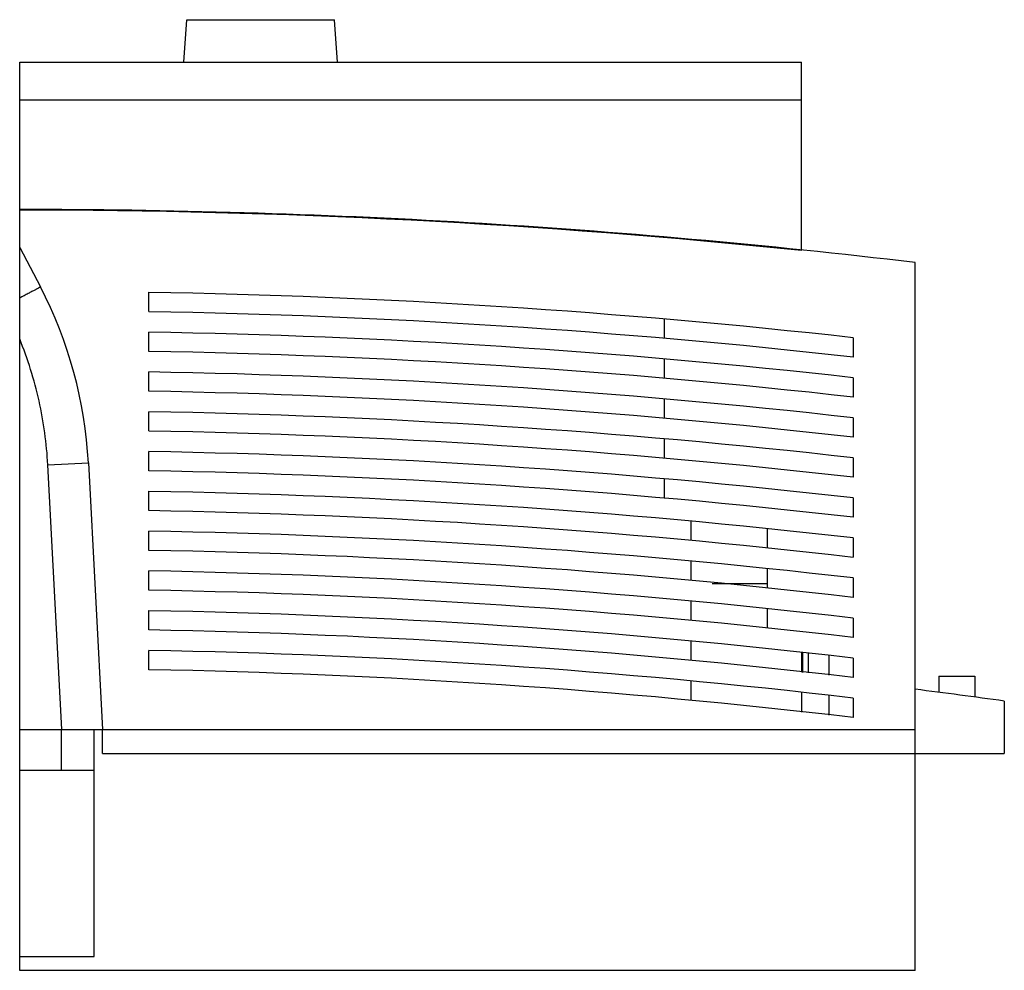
# Model space of a CAD drawing. Header units: millimetres. Extents: x 21 to 164, y 59 to 197.
import ezdxf

# ---------------------------------------------------------------- set-up
doc = ezdxf.new("R2010")
doc.units = ezdxf.units.MM
doc.header["$LTSCALE"] = 16.586053
doc.layers.get('0').update_dxf_attribs({"linetype": 'CONTINUOUS'})

msp = doc.modelspace()

# ---------------------------------------------------------------- linework, layer by layer
at = {"color": 7, "linetype": 'CONTINUOUS'}
for p, q in [((44.82, 190.4), (45.25, 196.56)), ((45.25, 196.56), (66.69, 196.56)), ((67.12, 190.4), (66.69, 196.56)), ((20.97, 58.5), (20.97, 190.4)), ((20.97, 190.4), (134.47, 190.4)), ((134.47, 163.03), (134.47, 190.4)), ((20.97, 184.9), (134.47, 184.9)), ((20.97, 163.5), (23.97, 157.75)), ((150.97, 58.5), (150.97, 161.3)), ((39.72, 154.17), (39.72, 156.97)), ((114.53, 153.1), (114.53, 150.29)), ((39.72, 148.39), (39.72, 151.19)), ((141.97, 150.38), (141.97, 147.56)), ((114.53, 147.3), (114.53, 144.49)), ((39.72, 142.61), (39.72, 145.41)), ((141.97, 144.57), (141.97, 141.75)), ((114.53, 141.5), (114.53, 138.69)), ((39.72, 136.83), (39.72, 139.63)), ((141.97, 138.75), (141.97, 135.93)), ((114.53, 135.7), (114.53, 132.89)), ((39.72, 131.05), (39.72, 133.85)), ((25.06, 131.9), (30.94, 132.2)), ((27.07, 93.5), (25.06, 131.9)), ((30.94, 132.2), (32.97, 93.5)), ((141.97, 132.94), (141.97, 130.12)), ((114.53, 129.9), (114.53, 127.09)), ((39.72, 125.27), (39.72, 128.07)), ((141.97, 127.12), (141.97, 124.3)), ((118.39, 123.75), (118.39, 120.94)), ((39.72, 119.49), (39.72, 122.29)), ((129.47, 122.67), (129.47, 119.85)), ((141.97, 121.3), (141.97, 118.49)), ((118.39, 117.95), (118.39, 115.14)), ((39.72, 113.72), (39.72, 116.52)), ((129.47, 116.86), (129.47, 114.04)), ((121.53, 114.7), (129.47, 114.7)), ((141.97, 115.49), (141.97, 112.67)), ((118.39, 112.15), (118.39, 109.33)), ((39.72, 107.94), (39.72, 110.74)), ((129.47, 111.05), (129.47, 108.24)), ((141.97, 109.67), (141.97, 106.85)), ((118.39, 106.34), (118.39, 103.53)), ((39.72, 102.16), (39.72, 104.96)), ((134.47, 104.61), (134.47, 101.79)), ((134.67, 101.77), (134.67, 104.59)), ((135.47, 101.69), (135.47, 104.51)), ((138.47, 104.21), (138.47, 101.39)), ((141.97, 103.86), (141.97, 101.04)), ((118.39, 100.54), (118.39, 97.73)), ((154.44, 101.2), (159.63, 101.2)), ((154.44, 101.2), (154.44, 98.88)), ((159.63, 101.2), (159.63, 98.19)), ((134.47, 98.8), (134.47, 95.98)), ((138.47, 98.39), (138.47, 95.58)), ((141.97, 98.04), (141.97, 95.22)), ((163.92, 97.6), (163.92, 90)), ((20.97, 93.5), (150.97, 93.5)), ((26.97, 93.5), (26.97, 87.5)), ((31.77, 60.5), (31.77, 93.5)), ((32.97, 90), (32.97, 93.5)), ((32.97, 90), (163.92, 90)), ((31.77, 87.5), (20.97, 87.5)), ((20.97, 60.5), (31.77, 60.5)), ((150.97, 58.5), (20.97, 58.5))]:
    msp.add_line(p, q, dxfattribs=at)
for centre, radius, start, end in [((20.97, -931), 1100, 83.21282, 90), ((20.97, -931.1), 1100, 84.07758, 90), ((-31.29, 128.94), 62.32, 3, 27.5314), ((20.97, -931), 1088.12, 83.61548, 89.01266), ((20.97, -931), 1085.32, 83.59894, 89.01011), ((20.97, -931), 1082.35, 83.58125, 89.00739), ((20.97, -931), 1079.55, 83.56453, 89.00481), ((20.97, -931), 1076.57, 83.54665, 89.00206), ((20.97, -931), 1073.77, 83.52975, 88.99946), ((20.97, -931), 1070.79, 83.51168, 88.99667), ((20.97, -931), 1067.99, 83.49459, 88.99404), ((20.97, -931), 1065.01, 83.47633, 88.99123), ((20.97, -931), 1062.21, 83.45905, 88.98857), ((20.97, -931), 1059.23, 83.44059, 88.98573), ((20.97, -931), 1056.43, 83.42313, 88.98304), ((20.97, -931), 1053.46, 83.40446, 88.98017), ((20.97, -931), 1050.66, 83.3868, 88.97745), ((20.97, -931), 1047.68, 83.36792, 88.97454), ((20.97, -931), 1044.88, 83.35007, 88.97179), ((20.97, -931), 1041.9, 83.33099, 88.96885), ((20.97, -931), 1039.1, 83.31293, 88.96608), ((20.97, -931), 1036.13, 83.29364, 88.96311), ((20.97, -931), 1033.33, 83.27538, 88.9603), ((20.97, -931), 1038.49, 82.08798, 82.80872)]:
    msp.add_arc(centre, radius, start, end, dxfattribs=at)
for points, knots in [([(23.97, 157.75), (23.97, 157.75), (23.97, 157.74), (23.96, 157.74), (23.94, 157.73), (23.92, 157.71), (23.89, 157.7), (23.84, 157.67), (23.76, 157.62), (23.65, 157.56), (23.51, 157.49), (23.34, 157.4), (23.16, 157.3), (22.95, 157.19), (22.63, 157.02), (22.18, 156.78), (21.6, 156.47), (21.19, 156.25), (20.97, 156.14)], [0, 0, 0, 0, 0.001178, 0.00447, 0.009913, 0.017506, 0.027243, 0.039115, 0.069223, 0.107671, 0.154258, 0.208782, 0.270966, 0.340479, 0.416987, 0.589498, 0.785243, 1, 1, 1, 1]), ([(25.06, 131.9), (24.89, 135.03), (24.04, 141.27), (22.15, 147.29), (20.97, 150.2)], [0, 0, 0, 0, 0.500002, 1, 1, 1, 1])]:
    msp.add_open_spline(points, degree=3, knots=knots, dxfattribs=at)

doc.saveas('drawing.dxf')
